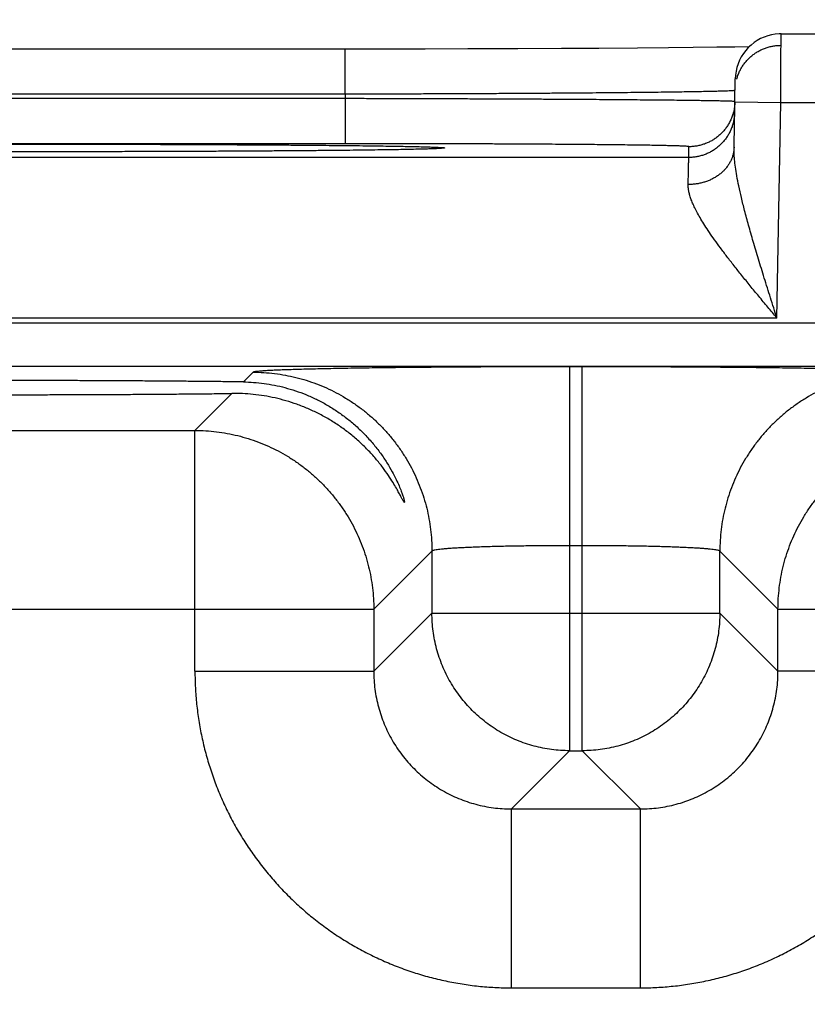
# Model space of a CAD drawing. Header units: inches. Extents: x 0 to 34, y 0 to 22.
# Tile 106 of 120: x 25.411 to 25.754, y 17.182 to 17.611. Entities that reach past the tile are written whole.
import ezdxf

# ---------------------------------------------------------------- set-up
doc = ezdxf.new("R2010")
doc.units = ezdxf.units.IN
doc.header["$LTSCALE"] = 1.87
doc.header["$MEASUREMENT"] = 0
doc.layers.get('0').update_dxf_attribs({"linetype": 'CONTINUOUS'})
doc.layers.add('DIMENSIONS', color=7, linetype='CONTINUOUS')
doc.styles.get("Standard").update_dxf_attribs({"font": 'txt', "width": 0.8})
doc.dimstyles.new('DIMSTYLE_1', dxfattribs={"dimtxt": 0.125, "dimasz": 0.18, "dimexe": 0.18, "dimexo": 0.0625, "dimgap": 0.09, "dimtad": 0, "dimtih": 1, "dimtoh": 1, "dimdec": 3, "dimzin": 4, "dimdsep": 46, "dimtxsty": 'STANDARD', "dimblk": '_FILLED', "dimblk1": '_FILLED', "dimblk2": '_FILLED', "dimcen": 0.09, "dimadec": 0, "dimazin": 0, "dimtp": 0.01, "dimtm": 0.01, "dimtfac": 1, "dimtdec": 3, "dimtofl": 0, "dimtmove": 0, "dimatfit": 3, "dimldrblk": '_FILLED', "dimfxl": 1, "dimtolj": 1, "dimtzin": 4, "dimarcsym": 0})

# ---------------------------------------------------------------- blocks, each defined once
blk = doc.blocks.new('_FILLED')
at = {"color": 0, "linetype": 'BYBLOCK'}
blk.add_solid([(0, 0), (-1, 0.1736), (-1, -0.1736)], dxfattribs=at)
blk = doc.blocks.new('*D6')
at = {"layer": 'DIMENSIONS', "color": 2, "linetype": 'CONTINUOUS'}
for p, q in [((25.40657, 16.35957), (25.40657, 18.48054)), ((26.15557, 17.64924), (26.15557, 18.48054)), ((25.40657, 18.35554), (25.04657, 18.35554)), ((26.15557, 18.35554), (26.84307, 18.35554))]:
    blk.add_line(p, q, dxfattribs=at)
at = {"layer": 'DIMENSIONS', "color": 2, "linetype": 'CONTINUOUS', "xscale": 0.18, "yscale": 0.18, "zscale": 0.18}
blk.add_blockref('_FILLED', (25.40657, 18.35554), dxfattribs=at)
at = {"layer": 'DIMENSIONS', "color": 2, "linetype": 'CONTINUOUS', "xscale": 0.18, "yscale": 0.18, "zscale": 0.18, "rotation": 180}
blk.add_blockref('_FILLED', (26.15557, 18.35554), dxfattribs=at)
at = {"layer": 'DIMENSIONS', "color": 2, "linetype": 'CONTINUOUS', "width": 0.8}
for s, p in [('[', (27.43057, 18.29304)), (']', (28.03057, 18.29304)), ('.749', (26.90557, 18.29304)), ('19.02', (27.53057, 18.29304))]:
    blk.add_text(s, height=0.125, dxfattribs=at).set_placement(p)

msp = doc.modelspace()

# ---------------------------------------------------------------- linework, layer by layer
at = {"color": 7, "linetype": 'CONTINUOUS'}
for p, q in [((25.74306, 17.60521), (26.02659, 17.60521)), ((25.56732, 17.59854), (25.25217, 17.59853)), ((25.55297, 17.57888), (25.55297, 17.59853)), ((25.58788, 17.59856), (25.56732, 17.59854)), ((25.60643, 17.5986), (25.58788, 17.59856)), ((25.62829, 17.59867), (25.60643, 17.5986)), ((25.64723, 17.59875), (25.62829, 17.59867)), ((25.66353, 17.59884), (25.64723, 17.59875)), ((25.68046, 17.59896), (25.66353, 17.59884)), ((25.69389, 17.59908), (25.68046, 17.59896)), ((25.70465, 17.59919), (25.69389, 17.59908)), ((25.715, 17.59933), (25.70465, 17.59919)), ((25.72294, 17.59945), (25.715, 17.59933)), ((25.72916, 17.59957), (25.72294, 17.59945)), ((25.72254, 17.5558), (25.72306, 17.58556)), ((25.55297, 17.57888), (25.25217, 17.57888)), ((25.55294, 17.57695), (25.2522, 17.57695)), ((25.55297, 17.57888), (25.55294, 17.57695)), ((25.55294, 17.57695), (25.55294, 17.5573)), ((25.72289, 17.57556), (25.74288, 17.57521)), ((25.74124, 17.48132), (25.74288, 17.57521)), ((25.74288, 17.57521), (26.02659, 17.57521)), ((25.55294, 17.5573), (25.2522, 17.5573)), ((25.5341, 17.55422), (25.51767, 17.5541)), ((25.54734, 17.55433), (25.5341, 17.55422)), ((25.55831, 17.55445), (25.54734, 17.55433)), ((25.5674, 17.55457), (25.55831, 17.55445)), ((25.57482, 17.55469), (25.5674, 17.55457)), ((25.58075, 17.5548), (25.57482, 17.55469)), ((25.58534, 17.5549), (25.58075, 17.5548)), ((25.58713, 17.55495), (25.58534, 17.5549)), ((25.58947, 17.55502), (25.58713, 17.55495)), ((25.59093, 17.55507), (25.58947, 17.55502)), ((25.59183, 17.55511), (25.59093, 17.55507)), ((25.59257, 17.55514), (25.59183, 17.55511)), ((25.59299, 17.55517), (25.59257, 17.55514)), ((25.59334, 17.55519), (25.59299, 17.55517)), ((25.59363, 17.5552), (25.59334, 17.55519)), ((25.59385, 17.55522), (25.59363, 17.5552)), ((25.70281, 17.55132), (25.70289, 17.55599)), ((25.70281, 17.55132), (25.10233, 17.55132)), ((25.41545, 17.55377), (25.39327, 17.55377)), ((25.43978, 17.5538), (25.41545, 17.55377)), ((25.46115, 17.55385), (25.43978, 17.5538)), ((25.48001, 17.55391), (25.46115, 17.55385)), ((25.50051, 17.554), (25.48001, 17.55391)), ((25.51767, 17.5541), (25.50051, 17.554)), ((25.74124, 17.48132), (25.0639, 17.48132)), ((25.85126, 17.47914), (18.46088, 17.47914)), ((25.85126, 17.46015), (18.46088, 17.46015)), ((25.65635, 17.46007), (25.65079, 17.46007)), ((25.65079, 17.46007), (25.65079, 17.2927)), ((25.65635, 17.2927), (25.65635, 17.46007)), ((25.51281, 17.4577), (25.50857, 17.45346)), ((25.50355, 17.44844), (25.48744, 17.43233)), ((24.8897, 17.43233), (25.48744, 17.43233)), ((25.48744, 17.32732), (25.48744, 17.43233)), ((25.5908, 17.37971), (25.56543, 17.35434)), ((25.5908, 17.37971), (25.5908, 17.35269)), ((25.65635, 17.38208), (25.65079, 17.38208)), ((25.74171, 17.35434), (25.71634, 17.37971)), ((25.71634, 17.35269), (25.71634, 17.37971)), ((24.81171, 17.35434), (25.56543, 17.35434)), ((25.56543, 17.35434), (25.56543, 17.32732)), ((25.5908, 17.35269), (25.56543, 17.32732)), ((25.5908, 17.35269), (25.71634, 17.35269)), ((25.71634, 17.35269), (25.74171, 17.32732)), ((25.74171, 17.35434), (25.90143, 17.35434)), ((25.74171, 17.32732), (25.74171, 17.35434)), ((25.48744, 17.32732), (25.56543, 17.32732)), ((25.8197, 17.32732), (25.74171, 17.32732)), ((25.65079, 17.2927), (25.62542, 17.26733)), ((25.65079, 17.2927), (25.65635, 17.2927)), ((25.65635, 17.2927), (25.68172, 17.26733)), ((25.62542, 17.26733), (25.68172, 17.26733)), ((25.62542, 17.18934), (25.62542, 17.26733)), ((25.68172, 17.18934), (25.68172, 17.26733)), ((25.62542, 17.18934), (25.68172, 17.18934))]:
    msp.add_line(p, q, dxfattribs=at)
for points in [[(25.74306, 17.60521), (25.74222, 17.60519), (25.74054, 17.60505), (25.73889, 17.60477), (25.73726, 17.60435), (25.73568, 17.6038), (25.73414, 17.60311), (25.73267, 17.6023), (25.73128, 17.60137), (25.72996, 17.60033), (25.72874, 17.59918), (25.72762, 17.59793), (25.72661, 17.59659), (25.72571, 17.59517), (25.72494, 17.59368), (25.72429, 17.59213), (25.72378, 17.59053), (25.7234, 17.5889), (25.72316, 17.58724), (25.72306, 17.58556)], [(25.59405, 17.55524), (25.59403, 17.55523), (25.59399, 17.55523), (25.59393, 17.55523), (25.59385, 17.55522)]]:
    msp.add_lwpolyline(points, dxfattribs=at)
for points, knots in [([(25.74288, 17.57521), (25.74289, 17.57596), (25.7429, 17.57746), (25.74291, 17.57969), (25.74292, 17.5819), (25.74293, 17.58407), (25.74295, 17.58619), (25.74296, 17.58825), (25.74297, 17.59024), (25.74298, 17.59214), (25.74299, 17.59395), (25.743, 17.59565), (25.74301, 17.59724), (25.74302, 17.5987), (25.74303, 17.60003), (25.74303, 17.60122), (25.74304, 17.60227), (25.74305, 17.60315), (25.74305, 17.60389), (25.74305, 17.60443), (25.74306, 17.6049), (25.74306, 17.60501), (25.74306, 17.6052), (25.74306, 17.60521)], [0, 0, 0, 0, 0.075034, 0.149641, 0.223416, 0.295959, 0.366868, 0.435746, 0.502203, 0.565852, 0.626317, 0.683245, 0.736306, 0.785198, 0.82964, 0.869383, 0.904202, 0.933901, 0.958309, 0.977287, 0.990731, 0.998565, 1, 1, 1, 1]), ([(25.72367, 17.58542), (25.72369, 17.58549), (25.72386, 17.58612), (25.72425, 17.58729), (25.72493, 17.58888), (25.72575, 17.5904), (25.72669, 17.59185), (25.72776, 17.59321), (25.72893, 17.59447), (25.73022, 17.59563), (25.7316, 17.59667), (25.73306, 17.59759), (25.7346, 17.59838), (25.73619, 17.59903), (25.73784, 17.59955), (25.73953, 17.59992), (25.74124, 17.60014), (25.74239, 17.60019), (25.74297, 17.60019)], [0, 0, 0, 0, 0.009121, 0.075178, 0.141235, 0.207292, 0.27335, 0.339408, 0.405466, 0.471524, 0.537583, 0.603642, 0.669701, 0.735761, 0.80182, 0.86788, 0.93394, 1, 1, 1, 1]), ([(25.72277, 17.58047), (25.72249, 17.58048), (25.72207, 17.58037), (25.72097, 17.58034), (25.71958, 17.58026), (25.71773, 17.58021), (25.71551, 17.58014), (25.71289, 17.58007), (25.70989, 17.58001), (25.70651, 17.57994), (25.70276, 17.57988), (25.69865, 17.57981), (25.6942, 17.57975), (25.6894, 17.57969), (25.68427, 17.57963), (25.67883, 17.57957), (25.67309, 17.57951), (25.66706, 17.57945), (25.66075, 17.5794), (25.65418, 17.57935), (25.64737, 17.57929), (25.64033, 17.57925), (25.63308, 17.5792), (25.62563, 17.57915), (25.61801, 17.57911), (25.61023, 17.57907), (25.60231, 17.57904), (25.59427, 17.579), (25.58613, 17.57897), (25.57791, 17.57895), (25.56963, 17.57892), (25.56131, 17.5789), (25.55575, 17.57889), (25.55297, 17.57888)], [0, 0, 0, 0, 0.003645, 0.009684, 0.018107, 0.028894, 0.042018, 0.057449, 0.075148, 0.09507, 0.117167, 0.141384, 0.167662, 0.195939, 0.226145, 0.25821, 0.292059, 0.32761, 0.364782, 0.403486, 0.443631, 0.485122, 0.527861, 0.571744, 0.616667, 0.662522, 0.709196, 0.756577, 0.804549, 0.852996, 0.9018, 0.950843, 1, 1, 1, 1]), ([(25.72268, 17.57569), (25.7224, 17.57567), (25.72199, 17.57579), (25.72089, 17.57578), (25.7195, 17.57585), (25.71766, 17.57589), (25.71544, 17.57594), (25.71282, 17.57599), (25.70982, 17.57604), (25.70644, 17.57609), (25.70269, 17.57614), (25.69858, 17.57619), (25.69413, 17.57624), (25.68933, 17.57629), (25.68421, 17.57633), (25.67877, 17.57638), (25.67303, 17.57643), (25.66699, 17.57647), (25.66069, 17.57652), (25.65412, 17.57656), (25.64731, 17.5766), (25.64027, 17.57664), (25.63302, 17.57668), (25.62558, 17.57671), (25.61796, 17.57675), (25.61018, 17.57678), (25.60226, 17.57681), (25.59423, 17.57684), (25.58609, 17.57687), (25.57787, 17.57689), (25.56959, 17.57692), (25.56128, 17.57694), (25.55572, 17.57695), (25.55294, 17.57695)], [0, 0, 0, 0, 0.003627, 0.009653, 0.018064, 0.028841, 0.041957, 0.057381, 0.075076, 0.094998, 0.117096, 0.141315, 0.167595, 0.195872, 0.226081, 0.258151, 0.292005, 0.327564, 0.364742, 0.403451, 0.4436, 0.485095, 0.52784, 0.571732, 0.616662, 0.66252, 0.709192, 0.756569, 0.804536, 0.852981, 0.901789, 0.950837, 1, 1, 1, 1]), ([(25.72289, 17.57556), (25.72287, 17.57501), (25.7228, 17.57389), (25.72258, 17.5724), (25.72237, 17.57146), (25.72228, 17.57109)], [0, 0, 0, 0, 0.363067, 0.744925, 1, 1, 1, 1]), ([(25.72281, 17.57097), (25.7228, 17.57039), (25.72273, 17.56924), (25.72247, 17.56753), (25.72207, 17.56585), (25.72153, 17.56421), (25.72085, 17.56262), (25.72003, 17.5611), (25.71909, 17.55966), (25.71802, 17.5583), (25.71684, 17.55703), (25.71556, 17.55588), (25.71418, 17.55483), (25.71272, 17.55392), (25.71118, 17.55313), (25.70958, 17.55247), (25.70794, 17.55196), (25.70625, 17.55159), (25.70453, 17.55137), (25.70338, 17.55132), (25.70281, 17.55132)], [0, 0, 0, 0, 0.055555, 0.111109, 0.166664, 0.222218, 0.277773, 0.333328, 0.388883, 0.444439, 0.499994, 0.55555, 0.611106, 0.666662, 0.722218, 0.777774, 0.83333, 0.888887, 0.944443, 1, 1, 1, 1]), ([(25.72228, 17.57109), (25.72223, 17.57091), (25.72203, 17.57017), (25.72161, 17.56889), (25.72093, 17.5673), (25.72011, 17.56578), (25.71917, 17.56433), (25.71811, 17.56297), (25.71693, 17.56171), (25.71564, 17.56056), (25.71426, 17.55951), (25.7128, 17.55859), (25.71127, 17.5578), (25.70967, 17.55715), (25.70802, 17.55664), (25.70633, 17.55627), (25.70462, 17.55604), (25.70347, 17.55599), (25.70289, 17.55599)], [0, 0, 0, 0, 0.021655, 0.086877, 0.152099, 0.217321, 0.282543, 0.347765, 0.412988, 0.478211, 0.543434, 0.608657, 0.673881, 0.739105, 0.804328, 0.869552, 0.934776, 1, 1, 1, 1]), ([(25.40257, 17.55715), (25.40569, 17.55715), (25.41192, 17.55715), (25.42125, 17.55714), (25.43055, 17.55713), (25.43977, 17.55712), (25.44892, 17.5571), (25.45795, 17.55708), (25.46685, 17.55705), (25.4756, 17.55702), (25.48418, 17.55699), (25.49257, 17.55695), (25.50074, 17.55691), (25.50869, 17.55687), (25.51639, 17.55683), (25.52382, 17.55678), (25.53096, 17.55672), (25.53781, 17.55667), (25.54434, 17.55661), (25.55054, 17.55655), (25.5564, 17.55649), (25.56189, 17.55642), (25.56701, 17.55635), (25.57175, 17.55628), (25.57609, 17.55621), (25.58003, 17.55614), (25.58356, 17.55606), (25.58666, 17.55599), (25.58933, 17.55591), (25.59158, 17.55584), (25.59334, 17.55573), (25.59477, 17.55572), (25.59551, 17.55551), (25.59623, 17.55565), (25.59622, 17.55527), (25.59551, 17.5554), (25.59491, 17.55523), (25.59433, 17.5552), (25.59405, 17.55519)], [0, 0, 0, 0, 0.047722, 0.095398, 0.142881, 0.190021, 0.2367, 0.282823, 0.328286, 0.37298, 0.416797, 0.459635, 0.501395, 0.541981, 0.581296, 0.61925, 0.655756, 0.690726, 0.724082, 0.755747, 0.785645, 0.813708, 0.839873, 0.864078, 0.886264, 0.906383, 0.924389, 0.940237, 0.953891, 0.965322, 0.974504, 0.981411, 0.986035, 0.98838, 0.988796, 0.991143, 0.995769, 1, 1, 1, 1]), ([(25.59351, 17.55517), (25.5929, 17.55515), (25.59158, 17.55508), (25.58933, 17.55501), (25.58666, 17.55493), (25.58356, 17.55485), (25.58003, 17.55478), (25.57609, 17.5547), (25.57175, 17.55463), (25.56701, 17.55456), (25.56189, 17.55449), (25.55639, 17.55443), (25.55054, 17.55436), (25.54434, 17.5543), (25.53781, 17.55425), (25.53096, 17.55419), (25.52381, 17.55414), (25.51638, 17.55409), (25.50868, 17.55404), (25.50074, 17.554), (25.49256, 17.55396), (25.48417, 17.55392), (25.4756, 17.55389), (25.46684, 17.55386), (25.45794, 17.55384), (25.44891, 17.55381), (25.43977, 17.5538), (25.43054, 17.55378), (25.42125, 17.55377), (25.41192, 17.55377), (25.40569, 17.55377), (25.40257, 17.55377)], [0, 0, 0, 0, 0.009423, 0.021155, 0.035168, 0.051432, 0.069911, 0.090558, 0.113326, 0.138165, 0.165016, 0.193815, 0.224495, 0.25699, 0.291219, 0.327104, 0.364564, 0.403512, 0.443855, 0.485502, 0.528354, 0.572312, 0.617275, 0.663138, 0.70979, 0.757118, 0.805018, 0.853393, 0.902115, 0.951035, 1, 1, 1, 1]), ([(25.70289, 17.55599), (25.70289, 17.55606), (25.7025, 17.55605), (25.70206, 17.55616), (25.70103, 17.55619), (25.69973, 17.55627), (25.69801, 17.55633), (25.69593, 17.55639), (25.69347, 17.55645), (25.69065, 17.55651), (25.68749, 17.55657), (25.68397, 17.55663), (25.68012, 17.55669), (25.67594, 17.55674), (25.67144, 17.5568), (25.66664, 17.55685), (25.66154, 17.5569), (25.65617, 17.55694), (25.65052, 17.55699), (25.64463, 17.55703), (25.6385, 17.55707), (25.63216, 17.55711), (25.62561, 17.55714), (25.61887, 17.55717), (25.61196, 17.5572), (25.6049, 17.55722), (25.5977, 17.55724), (25.59039, 17.55726), (25.58299, 17.55728), (25.57551, 17.55729), (25.568, 17.5573), (25.56047, 17.5573), (25.55545, 17.5573), (25.55294, 17.5573)], [0, 0, 0, 0, 0.001333, 0.005148, 0.011501, 0.020403, 0.031834, 0.045765, 0.062155, 0.08095, 0.102099, 0.125554, 0.151269, 0.179175, 0.209195, 0.24125, 0.275254, 0.31112, 0.348759, 0.388082, 0.428984, 0.471351, 0.515065, 0.560017, 0.606101, 0.653216, 0.701252, 0.750067, 0.799497, 0.849375, 0.899535, 0.949802, 1, 1, 1, 1]), ([(25.72254, 17.5558), (25.72253, 17.55532), (25.72247, 17.55436), (25.72222, 17.55294), (25.72182, 17.55154), (25.72128, 17.55017), (25.7206, 17.54885), (25.71978, 17.54759), (25.71884, 17.54638), (25.71777, 17.54526), (25.71659, 17.54421), (25.71531, 17.54325), (25.71393, 17.54239), (25.71246, 17.54163), (25.71092, 17.54098), (25.70932, 17.54045), (25.70767, 17.54003), (25.70599, 17.53973), (25.70427, 17.53955), (25.70312, 17.53952), (25.70254, 17.53952)], [0, 0, 0, 0, 0.050399, 0.100965, 0.151857, 0.203225, 0.255196, 0.307879, 0.361356, 0.415682, 0.470886, 0.52697, 0.583908, 0.641654, 0.700136, 0.759267, 0.818942, 0.879042, 0.93944, 1, 1, 1, 1]), ([(25.74124, 17.48132), (25.74031, 17.48426), (25.73846, 17.49007), (25.73577, 17.49863), (25.73324, 17.50681), (25.73095, 17.51448), (25.72893, 17.52154), (25.7272, 17.52792), (25.72578, 17.53362), (25.72465, 17.53867), (25.72379, 17.54309), (25.72317, 17.54694), (25.72277, 17.55029), (25.72256, 17.55318), (25.72253, 17.55497), (25.72254, 17.5558)], [0, 0, 0, 0, 0.120192, 0.23752, 0.349493, 0.453894, 0.549363, 0.635232, 0.71142, 0.778294, 0.836525, 0.886905, 0.9303, 0.967686, 1, 1, 1, 1]), ([(25.70254, 17.53952), (25.70256, 17.54024), (25.70259, 17.54161), (25.70264, 17.54356), (25.70267, 17.54531), (25.70271, 17.54683), (25.70274, 17.54814), (25.70276, 17.54922), (25.70278, 17.55008), (25.7028, 17.5507), (25.7028, 17.55108), (25.70281, 17.55126), (25.70281, 17.55132)], [0, 0, 0, 0, 0.182968, 0.348714, 0.496657, 0.626301, 0.737211, 0.829012, 0.901395, 0.954119, 0.98702, 1, 1, 1, 1]), ([(25.74124, 17.48132), (25.73992, 17.48291), (25.73728, 17.48606), (25.73339, 17.49075), (25.72961, 17.49533), (25.72602, 17.49976), (25.72264, 17.504), (25.71952, 17.50801), (25.71667, 17.51178), (25.71411, 17.5153), (25.71183, 17.51856), (25.70985, 17.52157), (25.70813, 17.52435), (25.70668, 17.52688), (25.70548, 17.52921), (25.7045, 17.53133), (25.70374, 17.53326), (25.70317, 17.53503), (25.70279, 17.53665), (25.70257, 17.53813), (25.70253, 17.53907), (25.70254, 17.53952)], [0, 0, 0, 0, 0.087842, 0.174399, 0.258686, 0.339705, 0.416543, 0.488614, 0.555517, 0.617088, 0.67329, 0.724265, 0.770223, 0.811472, 0.848352, 0.88124, 0.910541, 0.936645, 0.959969, 0.98094, 1, 1, 1, 1]), ([(25.65079, 17.46007), (25.64843, 17.46007), (25.6437, 17.46006), (25.63662, 17.46005), (25.62955, 17.46004), (25.62252, 17.46002), (25.61557, 17.45999), (25.6087, 17.45995), (25.60195, 17.45991), (25.59533, 17.45986), (25.58887, 17.45981), (25.58257, 17.45975), (25.57646, 17.45969), (25.57054, 17.45962), (25.56484, 17.45954), (25.55937, 17.45946), (25.55415, 17.45938), (25.54918, 17.45929), (25.54449, 17.45919), (25.54008, 17.4591), (25.53597, 17.459), (25.53217, 17.45889), (25.52869, 17.45878), (25.52554, 17.45867), (25.52272, 17.45856), (25.52024, 17.45844), (25.51812, 17.45832), (25.51635, 17.45821), (25.51495, 17.45808), (25.5139, 17.45798), (25.51324, 17.45785), (25.51289, 17.45778), (25.51281, 17.4577)], [0, 0, 0, 0, 0.051301, 0.102675, 0.153932, 0.204888, 0.255357, 0.305153, 0.354099, 0.40205, 0.4489, 0.494547, 0.538887, 0.581792, 0.623135, 0.662801, 0.700685, 0.736686, 0.770713, 0.802678, 0.832486, 0.860049, 0.885296, 0.908172, 0.928618, 0.946585, 0.96202, 0.974868, 0.985088, 0.992667, 0.997614, 1, 1, 1, 1]), ([(25.79433, 17.4577), (25.79426, 17.45778), (25.7939, 17.45785), (25.79325, 17.45798), (25.79219, 17.45808), (25.79079, 17.45821), (25.78902, 17.45832), (25.7869, 17.45844), (25.78442, 17.45856), (25.7816, 17.45867), (25.77845, 17.45878), (25.77497, 17.45889), (25.77117, 17.459), (25.76706, 17.4591), (25.76265, 17.45919), (25.75796, 17.45929), (25.753, 17.45938), (25.74777, 17.45946), (25.7423, 17.45954), (25.7366, 17.45962), (25.73068, 17.45969), (25.72457, 17.45975), (25.71827, 17.45981), (25.71181, 17.45986), (25.70519, 17.45991), (25.69844, 17.45995), (25.69158, 17.45999), (25.68462, 17.46002), (25.67759, 17.46004), (25.67052, 17.46005), (25.66344, 17.46006), (25.65871, 17.46007), (25.65635, 17.46007)], [0, 0, 0, 0, 0.002386, 0.007333, 0.014912, 0.025132, 0.03798, 0.053415, 0.071382, 0.091828, 0.114704, 0.139951, 0.167514, 0.197322, 0.229287, 0.263314, 0.299315, 0.337199, 0.376865, 0.418208, 0.461113, 0.505453, 0.5511, 0.59795, 0.645901, 0.694846, 0.744643, 0.795111, 0.846068, 0.897325, 0.948699, 1, 1, 1, 1]), ([(25.51281, 17.4577), (25.51438, 17.4577), (25.51752, 17.4576), (25.52221, 17.45717), (25.52687, 17.45646), (25.53148, 17.45547), (25.53602, 17.45421), (25.54047, 17.45267), (25.54483, 17.45086), (25.54907, 17.4488), (25.55317, 17.44648), (25.55713, 17.44392), (25.56093, 17.44113), (25.56455, 17.43811), (25.56798, 17.43488), (25.57121, 17.43145), (25.57423, 17.42783), (25.57702, 17.42403), (25.57958, 17.42007), (25.5819, 17.41597), (25.58396, 17.41173), (25.58577, 17.40738), (25.5873, 17.40292), (25.58857, 17.39838), (25.58956, 17.39377), (25.59027, 17.38912), (25.5907, 17.38442), (25.5908, 17.38128), (25.5908, 17.37971)], [0, 0, 0, 0, 0.038458, 0.076917, 0.115377, 0.153837, 0.192298, 0.23076, 0.269222, 0.307684, 0.346147, 0.38461, 0.423074, 0.461537, 0.500001, 0.538465, 0.576928, 0.615392, 0.653855, 0.692318, 0.73078, 0.769242, 0.807703, 0.846164, 0.884624, 0.923083, 0.961542, 1, 1, 1, 1]), ([(25.79433, 17.4577), (25.79276, 17.4577), (25.78962, 17.4576), (25.78493, 17.45717), (25.78027, 17.45646), (25.77566, 17.45547), (25.77112, 17.45421), (25.76667, 17.45267), (25.76231, 17.45086), (25.75807, 17.4488), (25.75397, 17.44648), (25.75001, 17.44392), (25.74621, 17.44113), (25.74259, 17.43811), (25.73916, 17.43488), (25.73593, 17.43145), (25.73291, 17.42783), (25.73012, 17.42403), (25.72756, 17.42007), (25.72524, 17.41597), (25.72318, 17.41173), (25.72138, 17.40738), (25.71984, 17.40292), (25.71857, 17.39838), (25.71758, 17.39377), (25.71687, 17.38912), (25.71644, 17.38442), (25.71635, 17.38128), (25.71634, 17.37971)], [0, 0, 0, 0, 0.038458, 0.076917, 0.115377, 0.153837, 0.192298, 0.23076, 0.269222, 0.307684, 0.346147, 0.38461, 0.423074, 0.461537, 0.500001, 0.538465, 0.576928, 0.615392, 0.653855, 0.692318, 0.73078, 0.769242, 0.807703, 0.846164, 0.884624, 0.923083, 0.961542, 1, 1, 1, 1]), ([(25.50857, 17.45346), (25.50619, 17.45349), (25.50136, 17.45355), (25.49399, 17.45363), (25.4864, 17.4537), (25.47861, 17.45377), (25.47064, 17.45383), (25.4625, 17.45389), (25.45421, 17.45394), (25.4458, 17.45398), (25.43728, 17.45401), (25.42868, 17.45404), (25.42001, 17.45406), (25.4113, 17.45407), (25.40548, 17.45407), (25.40257, 17.45407)], [0, 0, 0, 0, 0.067249, 0.136819, 0.208458, 0.281981, 0.357319, 0.434211, 0.512411, 0.591866, 0.672326, 0.753508, 0.835334, 0.917598, 1, 1, 1, 1]), ([(25.50857, 17.45346), (25.51006, 17.45344), (25.51307, 17.45331), (25.51759, 17.45284), (25.52215, 17.45208), (25.52674, 17.45102), (25.53132, 17.44965), (25.5359, 17.44796), (25.54044, 17.44592), (25.54492, 17.44355), (25.54931, 17.44082), (25.55358, 17.43774), (25.55767, 17.43432), (25.56155, 17.43059), (25.56515, 17.4266), (25.56837, 17.42247), (25.57114, 17.41837), (25.57339, 17.41454), (25.57513, 17.41116), (25.57641, 17.40835), (25.57732, 17.40609), (25.57797, 17.40434), (25.57838, 17.40304), (25.57869, 17.40208), (25.57875, 17.40149), (25.57889, 17.40116), (25.57886, 17.40108)], [0, 0, 0, 0, 0.04779, 0.096294, 0.145531, 0.195635, 0.246659, 0.29865, 0.35168, 0.40574, 0.460858, 0.516961, 0.573904, 0.631398, 0.688988, 0.745635, 0.799123, 0.847158, 0.887731, 0.920497, 0.946124, 0.965594, 0.979986, 0.990231, 0.996987, 1, 1, 1, 1]), ([(25.40257, 17.44789), (25.40532, 17.44789), (25.41083, 17.44789), (25.41906, 17.4479), (25.42727, 17.44792), (25.43541, 17.44794), (25.44349, 17.44797), (25.45148, 17.44801), (25.45936, 17.44805), (25.46712, 17.4481), (25.47474, 17.44815), (25.4822, 17.44822), (25.48948, 17.44828), (25.49658, 17.44836), (25.50125, 17.44841), (25.50355, 17.44844)], [0, 0, 0, 0, 0.081796, 0.163471, 0.244756, 0.325468, 0.405541, 0.48472, 0.562783, 0.639683, 0.715201, 0.789101, 0.861322, 0.931698, 1, 1, 1, 1]), ([(25.57886, 17.40108), (25.57886, 17.40106), (25.57883, 17.40101), (25.5787, 17.4009), (25.57851, 17.40132), (25.57821, 17.4017), (25.57777, 17.40256), (25.57716, 17.40369), (25.57633, 17.40526), (25.57521, 17.40727), (25.57371, 17.40981), (25.57174, 17.41286), (25.56925, 17.41636), (25.56623, 17.42013), (25.56275, 17.42396), (25.5589, 17.42766), (25.55478, 17.43113), (25.55046, 17.4343), (25.54597, 17.43716), (25.54136, 17.43969), (25.53668, 17.44188), (25.53194, 17.44374), (25.52717, 17.44528), (25.5224, 17.44651), (25.51764, 17.44743), (25.5129, 17.44806), (25.50821, 17.44841), (25.50509, 17.44846), (25.50355, 17.44844)], [0, 0, 0, 0, 0.000576, 0.001671, 0.004603, 0.010619, 0.02015, 0.033778, 0.052212, 0.0764, 0.107393, 0.146107, 0.192176, 0.244253, 0.300048, 0.357093, 0.414411, 0.47153, 0.528096, 0.583915, 0.638875, 0.692975, 0.746172, 0.798509, 0.850007, 0.900696, 0.950695, 1, 1, 1, 1]), ([(25.48744, 17.43233), (25.48901, 17.43233), (25.49215, 17.43223), (25.49685, 17.4318), (25.50151, 17.43109), (25.50613, 17.4301), (25.51067, 17.42883), (25.51513, 17.42729), (25.51949, 17.42548), (25.52373, 17.42341), (25.52784, 17.42109), (25.5318, 17.41853), (25.53559, 17.41573), (25.53922, 17.41271), (25.54265, 17.40947), (25.54588, 17.40603), (25.5489, 17.40241), (25.55169, 17.39861), (25.55425, 17.39465), (25.55656, 17.39054), (25.55862, 17.38629), (25.56043, 17.38193), (25.56196, 17.37747), (25.56322, 17.37293), (25.5642, 17.36834), (25.56491, 17.3637), (25.56533, 17.35903), (25.56543, 17.3559), (25.56543, 17.35434)], [0, 0, 0, 0, 0.038492, 0.076987, 0.115483, 0.15398, 0.192477, 0.230975, 0.269473, 0.30797, 0.346466, 0.384963, 0.423462, 0.461967, 0.50047, 0.538966, 0.577454, 0.615936, 0.654412, 0.692893, 0.731401, 0.769926, 0.808421, 0.846854, 0.88521, 0.923499, 0.961747, 1, 1, 1, 1]), ([(25.74171, 17.35434), (25.74171, 17.35591), (25.74181, 17.35906), (25.74224, 17.36375), (25.74295, 17.36842), (25.74394, 17.37303), (25.74521, 17.37757), (25.74675, 17.38203), (25.74856, 17.38639), (25.75063, 17.39063), (25.75295, 17.39474), (25.75551, 17.3987), (25.75831, 17.4025), (25.76134, 17.40612), (25.76457, 17.40955), (25.76801, 17.41278), (25.77163, 17.4158), (25.77544, 17.41859), (25.7794, 17.42115), (25.78351, 17.42346), (25.78775, 17.42553), (25.79211, 17.42733), (25.79657, 17.42886), (25.80111, 17.43012), (25.80571, 17.43111), (25.81035, 17.43181), (25.81502, 17.43223), (25.81814, 17.43233), (25.8197, 17.43233)], [0, 0, 0, 0, 0.038492, 0.076987, 0.115483, 0.15398, 0.192477, 0.230975, 0.269473, 0.30797, 0.346466, 0.384963, 0.423462, 0.461967, 0.50047, 0.538966, 0.577454, 0.615936, 0.654412, 0.692893, 0.731401, 0.769926, 0.808421, 0.846854, 0.88521, 0.923499, 0.961747, 1, 1, 1, 1]), ([(25.65079, 17.38208), (25.64949, 17.38208), (25.64691, 17.38207), (25.64306, 17.38206), (25.63923, 17.38203), (25.63545, 17.382), (25.63174, 17.38195), (25.62811, 17.3819), (25.62457, 17.38184), (25.62114, 17.38177), (25.61784, 17.38168), (25.61467, 17.38159), (25.61165, 17.3815), (25.6088, 17.38139), (25.60612, 17.38128), (25.60363, 17.38116), (25.60134, 17.38104), (25.59926, 17.38091), (25.59739, 17.38077), (25.59574, 17.38063), (25.59432, 17.38049), (25.59314, 17.38034), (25.59221, 17.3802), (25.5915, 17.38005), (25.59106, 17.37991), (25.59083, 17.37979), (25.5908, 17.37971)], [0, 0, 0, 0, 0.064485, 0.128701, 0.19238, 0.255257, 0.317072, 0.377565, 0.436482, 0.493579, 0.548617, 0.601366, 0.651607, 0.699129, 0.743734, 0.785235, 0.823461, 0.858251, 0.889464, 0.91697, 0.94066, 0.960444, 0.976252, 0.98805, 0.99587, 1, 1, 1, 1]), ([(25.71634, 17.37971), (25.71631, 17.37979), (25.71608, 17.37991), (25.71564, 17.38005), (25.71493, 17.3802), (25.714, 17.38034), (25.71282, 17.38049), (25.7114, 17.38063), (25.70976, 17.38077), (25.70789, 17.38091), (25.7058, 17.38104), (25.70351, 17.38116), (25.70102, 17.38128), (25.69834, 17.38139), (25.69549, 17.3815), (25.69247, 17.38159), (25.6893, 17.38168), (25.686, 17.38177), (25.68257, 17.38184), (25.67903, 17.3819), (25.6754, 17.38195), (25.67169, 17.382), (25.66791, 17.38203), (25.66408, 17.38206), (25.66023, 17.38207), (25.65765, 17.38208), (25.65635, 17.38208)], [0, 0, 0, 0, 0.00413, 0.01195, 0.023748, 0.039556, 0.05934, 0.08303, 0.110536, 0.141749, 0.176539, 0.214765, 0.256267, 0.300871, 0.348393, 0.398634, 0.451383, 0.506421, 0.563518, 0.622435, 0.682928, 0.744743, 0.80762, 0.871299, 0.935515, 1, 1, 1, 1]), ([(25.65079, 17.2927), (25.64949, 17.2927), (25.64688, 17.29278), (25.64299, 17.29317), (25.63913, 17.2938), (25.63531, 17.29469), (25.63155, 17.29583), (25.62787, 17.29721), (25.62429, 17.29883), (25.62082, 17.30068), (25.61748, 17.30275), (25.61429, 17.30504), (25.61125, 17.30753), (25.60837, 17.31021), (25.60568, 17.31308), (25.60319, 17.31612), (25.60089, 17.31932), (25.59882, 17.32265), (25.59696, 17.32612), (25.59534, 17.3297), (25.59395, 17.33338), (25.59281, 17.33714), (25.59191, 17.34097), (25.59127, 17.34485), (25.59088, 17.34876), (25.5908, 17.35138), (25.5908, 17.35269)], [0, 0, 0, 0, 0.04144, 0.082879, 0.124372, 0.165949, 0.207612, 0.249335, 0.291067, 0.332762, 0.374444, 0.416131, 0.457826, 0.49953, 0.541242, 0.582954, 0.624661, 0.666366, 0.708071, 0.749776, 0.791482, 0.833188, 0.874893, 0.916598, 0.9583, 1, 1, 1, 1]), ([(25.71634, 17.35269), (25.71634, 17.35139), (25.71626, 17.34879), (25.71588, 17.3449), (25.71524, 17.34103), (25.71435, 17.33722), (25.71322, 17.33346), (25.71184, 17.32978), (25.71022, 17.32619), (25.70837, 17.32272), (25.70629, 17.31939), (25.70401, 17.31619), (25.70151, 17.31315), (25.69883, 17.31028), (25.69596, 17.30759), (25.69292, 17.30509), (25.68973, 17.3028), (25.68639, 17.30072), (25.68292, 17.29886), (25.67934, 17.29724), (25.67567, 17.29585), (25.6719, 17.29471), (25.66807, 17.29381), (25.6642, 17.29317), (25.66028, 17.29279), (25.65766, 17.2927), (25.65635, 17.2927)], [0, 0, 0, 0, 0.04144, 0.082879, 0.124372, 0.165949, 0.207612, 0.249335, 0.291067, 0.332762, 0.374444, 0.416131, 0.457826, 0.49953, 0.541242, 0.582954, 0.624661, 0.666366, 0.708071, 0.749776, 0.791482, 0.833188, 0.874893, 0.916598, 0.9583, 1, 1, 1, 1]), ([(25.48744, 17.32732), (25.48744, 17.32493), (25.48756, 17.32015), (25.48812, 17.31298), (25.48906, 17.30583), (25.49037, 17.29872), (25.49206, 17.29168), (25.49411, 17.28473), (25.49652, 17.27791), (25.49929, 17.27122), (25.5024, 17.26469), (25.50584, 17.25834), (25.50962, 17.25217), (25.51372, 17.24621), (25.51812, 17.24046), (25.52282, 17.23496), (25.5278, 17.22971), (25.53304, 17.22473), (25.53855, 17.22004), (25.54429, 17.21563), (25.55025, 17.21154), (25.55642, 17.20776), (25.56277, 17.20431), (25.5693, 17.2012), (25.57599, 17.19843), (25.58281, 17.19602), (25.58976, 17.19396), (25.5968, 17.19228), (25.60391, 17.19096), (25.61107, 17.19003), (25.61824, 17.18947), (25.62303, 17.18934), (25.62542, 17.18934)], [0, 0, 0, 0, 0.033051, 0.066229, 0.099509, 0.13286, 0.166255, 0.199663, 0.233054, 0.266418, 0.299767, 0.333118, 0.36648, 0.399851, 0.433224, 0.466592, 0.499955, 0.533319, 0.566686, 0.600059, 0.63343, 0.666792, 0.700142, 0.73349, 0.766856, 0.800254, 0.833673, 0.867084, 0.900453, 0.933749, 0.966943, 1, 1, 1, 1]), ([(25.56543, 17.32732), (25.56543, 17.32601), (25.56551, 17.32339), (25.56589, 17.31948), (25.56653, 17.3156), (25.56743, 17.31177), (25.56856, 17.30801), (25.56995, 17.30433), (25.57157, 17.30075), (25.57342, 17.29729), (25.57549, 17.29395), (25.57778, 17.29076), (25.58027, 17.28773), (25.58296, 17.28486), (25.58582, 17.28217), (25.58886, 17.27968), (25.59205, 17.2774), (25.59539, 17.27532), (25.59885, 17.27347), (25.60243, 17.27185), (25.60611, 17.27047), (25.60987, 17.26933), (25.6137, 17.26844), (25.61757, 17.2678), (25.62149, 17.26741), (25.62411, 17.26733), (25.62542, 17.26733)], [0, 0, 0, 0, 0.041705, 0.083399, 0.125084, 0.166763, 0.208436, 0.250101, 0.291761, 0.333415, 0.375065, 0.416712, 0.458356, 0.5, 0.541643, 0.583288, 0.624935, 0.666585, 0.708239, 0.749898, 0.791564, 0.833237, 0.874916, 0.916602, 0.958297, 1, 1, 1, 1]), ([(25.68172, 17.18934), (25.68411, 17.18934), (25.6889, 17.18947), (25.69607, 17.19003), (25.70322, 17.19096), (25.71033, 17.19227), (25.71737, 17.19396), (25.72431, 17.19601), (25.73114, 17.19842), (25.73782, 17.20119), (25.74435, 17.2043), (25.75071, 17.20775), (25.75688, 17.21152), (25.76284, 17.21562), (25.76858, 17.22002), (25.77408, 17.22472), (25.77933, 17.2297), (25.78431, 17.23495), (25.78901, 17.24045), (25.79341, 17.24619), (25.79751, 17.25215), (25.80129, 17.25832), (25.80474, 17.26468), (25.80785, 17.2712), (25.81061, 17.27789), (25.81303, 17.28472), (25.81508, 17.29166), (25.81677, 17.29871), (25.81808, 17.30582), (25.81902, 17.31297), (25.81958, 17.32015), (25.8197, 17.32493), (25.8197, 17.32732)], [0, 0, 0, 0, 0.033051, 0.066229, 0.099509, 0.13286, 0.166255, 0.199663, 0.233054, 0.266418, 0.299767, 0.333118, 0.36648, 0.399851, 0.433224, 0.466592, 0.499955, 0.533319, 0.566686, 0.600059, 0.63343, 0.666792, 0.700142, 0.73349, 0.766856, 0.800254, 0.833673, 0.867084, 0.900453, 0.933749, 0.966943, 1, 1, 1, 1]), ([(25.68172, 17.26733), (25.68303, 17.26733), (25.68565, 17.26741), (25.68957, 17.2678), (25.69345, 17.26844), (25.69727, 17.26933), (25.70103, 17.27047), (25.70471, 17.27185), (25.70829, 17.27347), (25.71175, 17.27532), (25.71509, 17.2774), (25.71828, 17.27968), (25.72132, 17.28217), (25.72418, 17.28486), (25.72687, 17.28773), (25.72936, 17.29076), (25.73165, 17.29395), (25.73372, 17.29729), (25.73557, 17.30075), (25.73719, 17.30433), (25.73858, 17.30801), (25.73972, 17.31177), (25.74061, 17.3156), (25.74125, 17.31948), (25.74163, 17.32339), (25.74171, 17.32601), (25.74171, 17.32732)], [0, 0, 0, 0, 0.041705, 0.083399, 0.125084, 0.166763, 0.208436, 0.250101, 0.291761, 0.333415, 0.375065, 0.416712, 0.458356, 0.5, 0.541643, 0.583288, 0.624935, 0.666585, 0.708239, 0.749898, 0.791564, 0.833237, 0.874916, 0.916602, 0.958297, 1, 1, 1, 1])]:
    msp.add_open_spline(points, degree=3, knots=knots, dxfattribs=at)
for points in [[(25.72297, 17.58054), (25.72297, 17.58047), (25.72286, 17.58047), (25.72277, 17.58047)], [(25.72289, 17.57564), (25.72289, 17.57571), (25.72278, 17.5757), (25.72268, 17.57569)], [(25.59405, 17.55519), (25.59387, 17.55518), (25.59369, 17.55518), (25.59351, 17.55517)]]:
    msp.add_open_spline(points, degree=3, dxfattribs=at)

# ---------------------------------------------------------------- dimensions: what is measured, and where the dimension line sits
at = {"layer": 'DIMENSIONS', "color": 2, "linetype": 'CONTINUOUS'}
dim = msp.add_linear_dim(base=(25.40657, 18.35554), p1=(26.15557, 17.64924), p2=(25.40657, 16.35957), angle=180, dimstyle='DIMSTYLE_1', dxfattribs=at)
dim.commit()
dim.dimension.update_dxf_attribs({"geometry": '*D6', "text_midpoint": (27.51807, 18.35554), "dimtype": 160})

doc.saveas('drawing.dxf')
